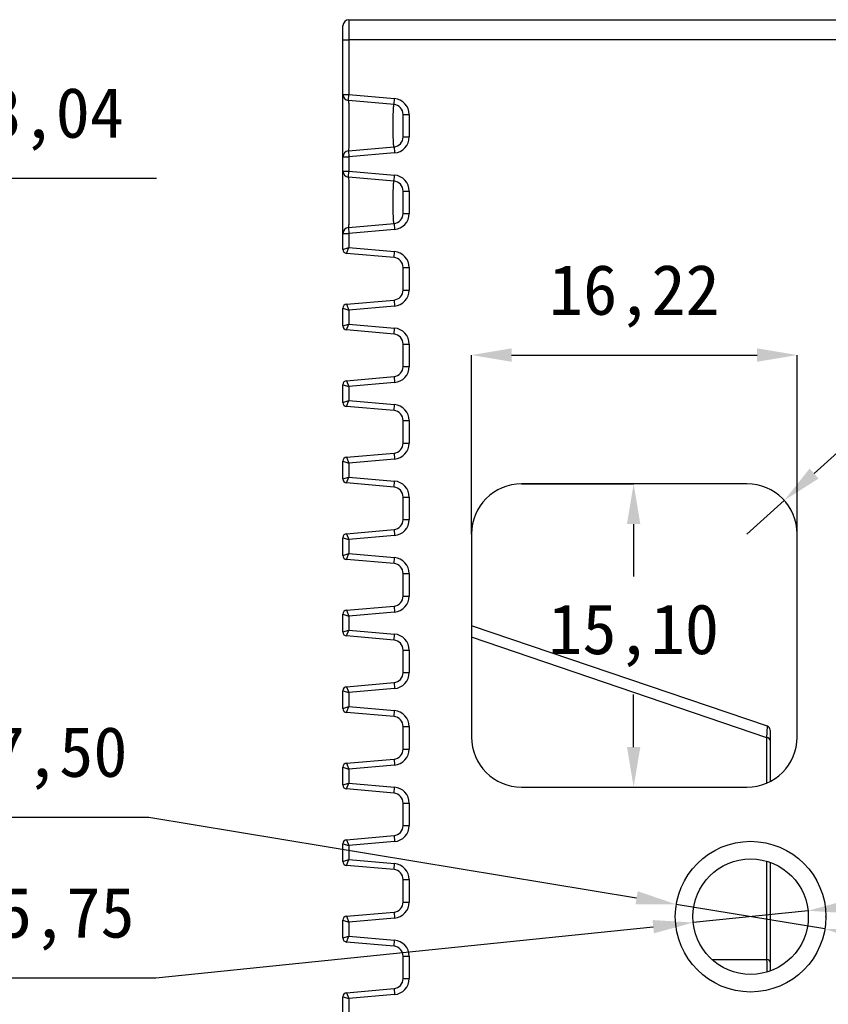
# Model space of a CAD drawing. Header units: millimetres. Extents: x 1573 to 1793, y 2179 to 2579.
# Tile 17 of 26: x 1719 to 1760, y 2322 to 2371. Entities that reach past the tile are written whole.
import ezdxf

# ---------------------------------------------------------------- set-up
doc = ezdxf.new("R2010")
doc.units = ezdxf.units.MM
doc.styles.add('标注2.5', font='simhei.ttf', dxfattribs={"height": 2.5})
doc.dimstyles.new('标注绿色', dxfattribs={"dimtxt": 2.5, "dimasz": 2, "dimexe": 0, "dimexo": 0, "dimgap": 1.524, "dimtad": 1, "dimtih": 1, "dimtoh": 1, "dimzin": 1, "dimtxsty": '标注2.5', "dimcen": 2.5, "dimclrd": 3, "dimclre": 3, "dimclrt": 3, "dimadec": 1, "dimazin": 0, "dimtfac": 1, "dimtmove": 0, "dimatfit": 3, "dimfxl": 1, "dimtzin": 1, "dimarcsym": 0})

# ---------------------------------------------------------------- blocks, each defined once
blk = doc.blocks.new('*D76')
at = {"color": 3, "lineweight": -2, "transparency": 16777216}
for p, q in [((1709.042, 2365.329), (1709.042, 2363.42)), ((1712.084, 2365.329), (1712.084, 2363.42)), ((1707.042, 2363.42), (1705.042, 2363.42)), ((1709.042, 2363.42), (1712.084, 2363.42)), ((1714.084, 2363.42), (1726.112, 2363.42))]:
    blk.add_line(p, q, dxfattribs=at)
at = {"color": 3, "transparency": 16777216}
for points in [[(1707.042, 2363.753), (1707.042, 2363.087), (1709.042, 2363.42)], [(1714.084, 2363.753), (1714.084, 2363.087), (1712.084, 2363.42)]]:
    blk.add_solid(points, dxfattribs=at)
at = {"layer": 'Defpoints', "color": 0, "transparency": 16777216}
for p in [(1709.042, 2365.329), (1712.084, 2365.329), (1712.084, 2363.42)]:
    blk.add_point(p, dxfattribs=at)
at = {"color": 3, "transparency": 16777216, "insert": (1721.098, 2366.356), "char_height": 2.5, "attachment_point": 5, "style": '标注2.5'}
blk.add_mtext('3,04', dxfattribs=at)
blk = doc.blocks.new('*D97')
at = {"color": 3, "lineweight": -2, "transparency": 16777216}
for p, q in [((1741.8, 2345.706), (1741.8, 2354.615)), ((1743.8, 2354.615), (1756.02, 2354.615)), ((1758.02, 2345.706), (1758.02, 2354.615))]:
    blk.add_line(p, q, dxfattribs=at)
at = {"color": 3, "transparency": 16777216}
for points in [[(1743.8, 2354.948), (1743.8, 2354.281), (1741.8, 2354.615)], [(1756.02, 2354.948), (1756.02, 2354.281), (1758.02, 2354.615)]]:
    blk.add_solid(points, dxfattribs=at)
at = {"layer": 'Defpoints', "color": 0, "transparency": 16777216}
for p in [(1758.02, 2354.615), (1741.8, 2345.706), (1758.02, 2345.706)]:
    blk.add_point(p, dxfattribs=at)
at = {"color": 3, "transparency": 16777216, "insert": (1749.91, 2357.543), "char_height": 2.5, "attachment_point": 5, "style": '标注2.5'}
blk.add_mtext('16,22', dxfattribs=at)
blk = doc.blocks.new('*D98')
at = {"color": 3, "lineweight": -2, "transparency": 16777216}
for p, q in [((1744.3, 2348.206), (1749.876, 2348.206)), ((1749.876, 2346.206), (1749.876, 2343.591)), ((1749.876, 2335.106), (1749.876, 2337.72)), ((1744.3, 2333.106), (1749.876, 2333.106))]:
    blk.add_line(p, q, dxfattribs=at)
at = {"color": 3, "transparency": 16777216}
for points in [[(1749.543, 2346.206), (1750.21, 2346.206), (1749.876, 2348.206)], [(1749.543, 2335.106), (1750.21, 2335.106), (1749.876, 2333.106)]]:
    blk.add_solid(points, dxfattribs=at)
at = {"layer": 'Defpoints', "color": 0, "transparency": 16777216}
for p in [(1744.3, 2348.206), (1744.3, 2333.106), (1749.876, 2333.106)]:
    blk.add_point(p, dxfattribs=at)
at = {"color": 3, "transparency": 16777216, "insert": (1749.876, 2340.656), "char_height": 2.5, "attachment_point": 5, "style": '标注2.5'}
blk.add_mtext('15,10', dxfattribs=at)
blk = doc.blocks.new('*D99')
at = {"color": 3, "lineweight": -2, "transparency": 16777216}
for p, q in [((1762.731, 2352.203), (1758.863, 2348.718)), ((1776.629, 2352.203), (1762.731, 2352.203)), ((1755.52, 2345.706), (1757.377, 2347.379))]:
    blk.add_line(p, q, dxfattribs=at)
at = {"color": 3, "transparency": 16777216}
blk.add_solid([(1758.64, 2348.966), (1759.086, 2348.47), (1757.377, 2347.379)], dxfattribs=at)
at = {"layer": 'Defpoints', "color": 0, "transparency": 16777216}
for p in [(1757.377, 2347.379), (1755.52, 2345.706)]:
    blk.add_point(p, dxfattribs=at)
at = {"color": 3, "transparency": 16777216, "insert": (1770.442, 2355.138), "char_height": 2.5, "attachment_point": 5, "style": '标注2.5'}
blk.add_mtext('4xR2,50', dxfattribs=at)
blk = doc.blocks.new('*D100')
at = {"color": 3, "lineweight": -2, "transparency": 16777216}
for p, q in [((1760.55, 2327.163), (1762.539, 2327.368)), ((1758.56, 2326.959), (1752.84, 2326.371)), ((1726.077, 2323.621), (1750.851, 2326.167)), ((1715.297, 2323.621), (1726.077, 2323.621))]:
    blk.add_line(p, q, dxfattribs=at)
at = {"color": 3, "transparency": 16777216}
for points in [[(1760.515, 2327.495), (1760.584, 2326.832), (1758.56, 2326.959)], [(1750.817, 2326.498), (1750.885, 2325.835), (1752.84, 2326.371)]]:
    blk.add_solid(points, dxfattribs=at)
at = {"layer": 'Defpoints', "color": 0, "transparency": 16777216}
for p in [(1758.56, 2326.959), (1752.84, 2326.371)]:
    blk.add_point(p, dxfattribs=at)
at = {"color": 3, "transparency": 16777216, "insert": (1719.925, 2326.549), "char_height": 2.5, "attachment_point": 5, "style": '标注2.5'}
blk.add_mtext('∅5,75', dxfattribs=at)
blk = doc.blocks.new('*D101')
at = {"color": 3, "lineweight": -2, "transparency": 16777216}
for p, q in [((1714.928, 2331.615), (1725.736, 2331.615)), ((1725.736, 2331.615), (1750.027, 2327.602)), ((1759.4, 2326.054), (1752, 2327.276)), ((1761.373, 2325.728), (1763.346, 2325.402))]:
    blk.add_line(p, q, dxfattribs=at)
at = {"color": 3, "transparency": 16777216}
for points in [[(1750.081, 2327.931), (1749.973, 2327.273), (1752, 2327.276)], [(1761.428, 2326.057), (1761.319, 2325.399), (1759.4, 2326.054)]]:
    blk.add_solid(points, dxfattribs=at)
at = {"layer": 'Defpoints', "color": 0, "transparency": 16777216}
for p in [(1752, 2327.276), (1759.4, 2326.054)]:
    blk.add_point(p, dxfattribs=at)
at = {"color": 3, "transparency": 16777216, "insert": (1719.57, 2334.55), "char_height": 2.5, "attachment_point": 5, "style": '标注2.5'}
blk.add_mtext('∅7,50', dxfattribs=at)

msp = doc.modelspace()

# ---------------------------------------------------------------- linework, layer by layer
at = {"color": 7, "linetype": 'Continuous', "lineweight": 25}
for p, q in [((1735.7000933, 2371.3050658), (1735.7000933, 2370.3050658)), ((1735.7000933, 2371.3050658), (1771.4000933, 2371.3050658)), ((1735.4000933, 2370.3050658), (1735.4000933, 2371.0050658)), ((1735.4000933, 2370.3050658), (1735.7000933, 2370.3050658)), ((1735.4000933, 2367.5799651), (1735.4000933, 2370.3050658)), ((1735.7000933, 2370.3050658), (1735.7000933, 2367.5799651)), ((1771.4000933, 2370.3050658), (1735.7000933, 2370.3050658)), ((1735.4000933, 2367.5799651), (1735.7000933, 2367.5799651)), ((1735.6739466, 2367.2811067), (1735.7000933, 2367.5799651)), ((1737.9436712, 2367.0825316), (1735.6739466, 2367.2811067)), ((1735.7000933, 2367.5799651), (1737.9698179, 2367.38139)), ((1737.9436712, 2367.0825316), (1737.9698179, 2367.38139)), ((1738.4000933, 2366.5844342), (1738.7000933, 2366.5844342)), ((1738.4000933, 2365.4679746), (1738.4000933, 2366.5844342)), ((1738.7000933, 2366.5844342), (1738.7000933, 2365.4679746)), ((1738.4000933, 2365.4679746), (1738.7000933, 2365.4679746)), ((1735.6739466, 2364.7713021), (1737.9436712, 2364.9698772)), ((1737.9436712, 2364.9698772), (1737.9698179, 2364.6710188)), ((1735.4000933, 2364.4724437), (1735.7000933, 2364.4724437)), ((1735.4000933, 2363.7722424), (1735.4000933, 2364.4724437)), ((1735.6739466, 2364.7713021), (1735.7000933, 2364.4724437)), ((1737.9698179, 2364.6710188), (1735.7000933, 2364.4724437)), ((1735.7000933, 2364.4724437), (1735.7000933, 2363.7722424)), ((1735.4000933, 2363.7722424), (1735.7000933, 2363.7722424)), ((1735.6739466, 2363.473384), (1735.7000933, 2363.7722424)), ((1737.9436712, 2363.2748088), (1735.6739466, 2363.473384)), ((1735.7000933, 2363.7722424), (1737.9698179, 2363.5736672)), ((1737.9436712, 2363.2748088), (1737.9698179, 2363.5736672)), ((1738.4000933, 2362.7767114), (1738.7000933, 2362.7767114)), ((1738.4000933, 2361.6602518), (1738.4000933, 2362.7767114)), ((1738.7000933, 2362.7767114), (1738.7000933, 2361.6602518)), ((1738.4000933, 2361.6602518), (1738.7000933, 2361.6602518)), ((1735.6739466, 2360.9635793), (1737.9436712, 2361.1621545)), ((1735.6739466, 2360.9635793), (1735.7000933, 2360.6647209)), ((1737.9436712, 2361.1621545), (1737.9698179, 2360.8632961)), ((1735.4000933, 2359.8728865), (1735.4000933, 2360.6647209)), ((1735.4000933, 2360.6647209), (1735.7000933, 2360.6647209)), ((1737.9698179, 2360.8632961), (1735.7000933, 2360.6647209)), ((1735.7000933, 2360.6647209), (1735.7000933, 2359.9645196)), ((1735.4000933, 2359.8728865), (1735.7000933, 2359.9645196)), ((1735.5826622, 2359.6736475), (1735.7000933, 2359.9645196)), ((1735.7000933, 2359.9645196), (1737.9698179, 2359.7659444)), ((1737.9436712, 2359.467086), (1735.5826622, 2359.6736475)), ((1737.9436712, 2359.467086), (1737.9698179, 2359.7659444)), ((1738.4000933, 2358.9689887), (1738.7000933, 2358.9689887)), ((1738.4000933, 2357.852529), (1738.4000933, 2358.9689887)), ((1738.7000933, 2358.9689887), (1738.7000933, 2357.852529)), ((1738.4000933, 2357.852529), (1738.7000933, 2357.852529)), ((1735.5826622, 2357.1478702), (1737.9436712, 2357.3544317)), ((1735.5826622, 2357.1478702), (1735.7000933, 2356.8569981)), ((1737.9698179, 2357.0555733), (1735.7000933, 2356.8569981)), ((1737.9436712, 2357.3544317), (1737.9698179, 2357.0555733)), ((1735.4000933, 2356.0651637), (1735.4000933, 2356.9486312)), ((1735.4000933, 2356.9486312), (1735.7000933, 2356.8569981)), ((1735.7000933, 2356.8569981), (1735.7000933, 2356.1567968)), ((1735.4000933, 2356.0651637), (1735.7000933, 2356.1567968)), ((1735.5826622, 2355.8659248), (1735.7000933, 2356.1567968)), ((1735.7000933, 2356.1567968), (1737.9698179, 2355.9582216)), ((1737.9436712, 2355.6593632), (1735.5826622, 2355.8659248)), ((1737.9436712, 2355.6593632), (1737.9698179, 2355.9582216)), ((1738.4000933, 2355.1612659), (1738.7000933, 2355.1612659)), ((1738.4000933, 2354.0448063), (1738.4000933, 2355.1612659)), ((1738.7000933, 2355.1612659), (1738.7000933, 2354.0448063)), ((1738.4000933, 2354.0448063), (1738.7000933, 2354.0448063)), ((1735.4000933, 2353.1409084), (1735.7000933, 2353.0492753)), ((1735.4000933, 2352.2574409), (1735.4000933, 2353.1409084)), ((1735.5826622, 2353.3401474), (1737.9436712, 2353.5467089)), ((1735.5826622, 2353.3401474), (1735.7000933, 2353.0492753)), ((1737.9698179, 2353.2478505), (1735.7000933, 2353.0492753)), ((1737.9436712, 2353.5467089), (1737.9698179, 2353.2478505)), ((1735.7000933, 2353.0492753), (1735.7000933, 2352.349074)), ((1735.4000933, 2352.2574409), (1735.7000933, 2352.349074)), ((1735.5826622, 2352.058202), (1735.7000933, 2352.349074)), ((1735.7000933, 2352.349074), (1737.9698179, 2352.1504989)), ((1737.9436712, 2351.8516405), (1737.9698179, 2352.1504989)), ((1737.9436712, 2351.8516405), (1735.5826622, 2352.058202)), ((1738.4000933, 2351.3535431), (1738.7000933, 2351.3535431)), ((1738.4000933, 2350.2370835), (1738.4000933, 2351.3535431)), ((1738.7000933, 2351.3535431), (1738.7000933, 2350.2370835)), ((1738.4000933, 2350.2370835), (1738.7000933, 2350.2370835)), ((1735.5826622, 2349.5324246), (1737.9436712, 2349.7389861)), ((1737.9436712, 2349.7389861), (1737.9698179, 2349.4401277)), ((1735.4000933, 2349.3331857), (1735.7000933, 2349.2415526)), ((1735.4000933, 2348.4497181), (1735.4000933, 2349.3331857)), ((1735.5826622, 2349.5324246), (1735.7000933, 2349.2415526)), ((1737.9698179, 2349.4401277), (1735.7000933, 2349.2415526)), ((1735.7000933, 2349.2415526), (1735.7000933, 2348.5413513)), ((1735.4000933, 2348.4497181), (1735.7000933, 2348.5413513)), ((1735.5826622, 2348.2504792), (1735.7000933, 2348.5413513)), ((1737.9436712, 2348.0439177), (1735.5826622, 2348.2504792)), ((1735.7000933, 2348.5413513), (1737.9698179, 2348.3427761)), ((1737.9436712, 2348.0439177), (1737.9698179, 2348.3427761)), ((1755.5200933, 2348.2059638), (1744.3000933, 2348.2059638)), ((1738.4000933, 2347.5458203), (1738.7000933, 2347.5458203)), ((1738.4000933, 2346.4293607), (1738.4000933, 2347.5458203)), ((1738.7000933, 2347.5458203), (1738.7000933, 2346.4293607)), ((1738.4000933, 2346.4293607), (1738.7000933, 2346.4293607)), ((1735.5826622, 2345.7247018), (1737.9436712, 2345.9312634)), ((1735.5826622, 2345.7247018), (1735.7000933, 2345.4338298)), ((1737.9436712, 2345.9312634), (1737.9698179, 2345.6324049)), ((1735.4000933, 2345.5254629), (1735.7000933, 2345.4338298)), ((1735.4000933, 2344.6419954), (1735.4000933, 2345.5254629)), ((1737.9698179, 2345.6324049), (1735.7000933, 2345.4338298)), ((1735.7000933, 2345.4338298), (1735.7000933, 2344.7336285)), ((1741.8000933, 2345.7059638), (1741.8000933, 2335.6059638)), ((1758.0200933, 2335.6059638), (1758.0200933, 2345.7059638)), ((1735.4000933, 2344.6419954), (1735.7000933, 2344.7336285)), ((1735.5826622, 2344.4427564), (1735.7000933, 2344.7336285)), ((1735.7000933, 2344.7336285), (1737.9698179, 2344.5350533)), ((1737.9436712, 2344.2361949), (1735.5826622, 2344.4427564)), ((1737.9436712, 2344.2361949), (1737.9698179, 2344.5350533)), ((1738.4000933, 2343.7380976), (1738.7000933, 2343.7380976)), ((1738.4000933, 2342.6216379), (1738.4000933, 2343.7380976)), ((1738.7000933, 2343.7380976), (1738.7000933, 2342.6216379)), ((1738.4000933, 2342.6216379), (1738.7000933, 2342.6216379)), ((1735.5826622, 2341.9169791), (1737.9436712, 2342.1235406)), ((1735.5826622, 2341.9169791), (1735.7000933, 2341.626107)), ((1737.9698179, 2341.8246822), (1735.7000933, 2341.626107)), ((1737.9436712, 2342.1235406), (1737.9698179, 2341.8246822)), ((1735.4000933, 2340.8342726), (1735.4000933, 2341.7177401)), ((1735.4000933, 2341.7177401), (1735.7000933, 2341.626107)), ((1735.7000933, 2341.626107), (1735.7000933, 2340.9259057)), ((1735.4000933, 2340.8342726), (1735.7000933, 2340.9259057)), ((1735.5826622, 2340.6350336), (1735.7000933, 2340.9259057)), ((1735.7000933, 2340.9259057), (1737.9698179, 2340.7273305)), ((1756.5343928, 2336.1427167), (1741.8000933, 2341.145345)), ((1737.9436712, 2340.4284721), (1735.5826622, 2340.6350336)), ((1737.9436712, 2340.4284721), (1737.9698179, 2340.7273305)), ((1738.4000933, 2339.9303748), (1738.7000933, 2339.9303748)), ((1738.4000933, 2338.8139152), (1738.4000933, 2339.9303748)), ((1738.7000933, 2339.9303748), (1738.7000933, 2338.8139152)), ((1738.4000933, 2338.8139152), (1738.7000933, 2338.8139152)), ((1735.4000933, 2337.0265498), (1735.4000933, 2337.9100173)), ((1735.4000933, 2337.9100173), (1735.7000933, 2337.8183842)), ((1735.5826622, 2338.1092563), (1737.9436712, 2338.3158178)), ((1735.5826622, 2338.1092563), (1735.7000933, 2337.8183842)), ((1737.9698179, 2338.0169594), (1735.7000933, 2337.8183842)), ((1737.9436712, 2338.3158178), (1737.9698179, 2338.0169594)), ((1735.7000933, 2337.8183842), (1735.7000933, 2337.1181829)), ((1735.4000933, 2337.0265498), (1735.7000933, 2337.1181829)), ((1735.5826622, 2336.8273109), (1735.7000933, 2337.1181829)), ((1735.7000933, 2337.1181829), (1737.9698179, 2336.9196078)), ((1737.9436712, 2336.6207493), (1737.9698179, 2336.9196078)), ((1737.9436712, 2336.6207493), (1735.5826622, 2336.8273109)), ((1738.4000933, 2336.122652), (1738.7000933, 2336.122652)), ((1738.4000933, 2335.0061924), (1738.4000933, 2336.122652)), ((1738.7000933, 2336.122652), (1738.7000933, 2335.0061924)), ((1756.6700933, 2335.953334), (1756.6700933, 2335.4327085)), ((1756.6700933, 2335.4327085), (1756.6700933, 2333.3861665)), ((1738.4000933, 2335.0061924), (1738.7000933, 2335.0061924)), ((1735.5826622, 2334.3015335), (1737.9436712, 2334.508095)), ((1737.9436712, 2334.508095), (1737.9698179, 2334.2092366)), ((1735.4000933, 2333.218827), (1735.4000933, 2334.1022946)), ((1735.4000933, 2334.1022946), (1735.7000933, 2334.0106614)), ((1735.5826622, 2334.3015335), (1735.7000933, 2334.0106614)), ((1737.9698179, 2334.2092366), (1735.7000933, 2334.0106614)), ((1735.7000933, 2334.0106614), (1735.7000933, 2333.3104601)), ((1735.4000933, 2333.218827), (1735.7000933, 2333.3104601)), ((1735.5826622, 2333.0195881), (1735.7000933, 2333.3104601)), ((1737.9436712, 2332.8130266), (1735.5826622, 2333.0195881)), ((1735.7000933, 2333.3104601), (1737.9698179, 2333.111885)), ((1737.9436712, 2332.8130266), (1737.9698179, 2333.111885)), ((1744.3000933, 2333.1059638), (1755.5200933, 2333.1059638)), ((1738.4000933, 2332.3149292), (1738.7000933, 2332.3149292)), ((1738.4000933, 2331.1984696), (1738.4000933, 2332.3149292)), ((1738.7000933, 2332.3149292), (1738.7000933, 2331.1984696)), ((1738.4000933, 2331.1984696), (1738.7000933, 2331.1984696)), ((1735.5826622, 2330.4938107), (1737.9436712, 2330.7003722)), ((1737.9436712, 2330.7003722), (1737.9698179, 2330.4015138)), ((1735.4000933, 2330.2945718), (1735.7000933, 2330.2029387)), ((1735.4000933, 2329.4111043), (1735.4000933, 2330.2945718)), ((1735.5826622, 2330.4938107), (1735.7000933, 2330.2029387)), ((1737.9698179, 2330.4015138), (1735.7000933, 2330.2029387)), ((1735.7000933, 2330.2029387), (1735.7000933, 2329.5027374)), ((1735.4000933, 2329.4111043), (1735.7000933, 2329.5027374)), ((1735.5826622, 2329.2118653), (1735.7000933, 2329.5027374)), ((1737.9436712, 2329.0053038), (1735.5826622, 2329.2118653)), ((1735.7000933, 2329.5027374), (1737.9698179, 2329.3041622)), ((1737.9436712, 2329.0053038), (1737.9698179, 2329.3041622)), ((1756.6700933, 2329.3715037), (1756.6700933, 2324.3938846)), ((1738.4000933, 2328.5072064), (1738.7000933, 2328.5072064)), ((1738.4000933, 2327.3907468), (1738.4000933, 2328.5072064)), ((1738.7000933, 2328.5072064), (1738.7000933, 2327.3907468)), ((1738.4000933, 2327.3907468), (1738.7000933, 2327.3907468)), ((1735.5826622, 2326.6860879), (1737.9436712, 2326.8926495)), ((1735.5826622, 2326.6860879), (1735.7000933, 2326.3952159)), ((1737.9436712, 2326.8926495), (1737.9698179, 2326.5937911)), ((1735.4000933, 2325.6033815), (1735.4000933, 2326.486849)), ((1735.4000933, 2326.486849), (1735.7000933, 2326.3952159)), ((1737.9698179, 2326.5937911), (1735.7000933, 2326.3952159)), ((1735.7000933, 2326.3952159), (1735.7000933, 2325.6950146)), ((1735.4000933, 2325.6033815), (1735.7000933, 2325.6950146)), ((1735.5826622, 2325.4041425), (1735.7000933, 2325.6950146)), ((1735.7000933, 2325.6950146), (1737.9698179, 2325.4964394)), ((1737.9436712, 2325.197581), (1735.5826622, 2325.4041425)), ((1737.9436712, 2325.197581), (1737.9698179, 2325.4964394)), ((1738.4000933, 2324.6994837), (1738.7000933, 2324.6994837)), ((1738.4000933, 2323.583024), (1738.4000933, 2324.6994837)), ((1738.7000933, 2324.6994837), (1738.7000933, 2323.583024)), ((1756.6700933, 2324.3938846), (1756.6700933, 2323.9586579)), ((1738.4000933, 2323.583024), (1738.7000933, 2323.583024)), ((1735.5826622, 2322.8783652), (1737.9436712, 2323.0849267)), ((1735.5826622, 2322.8783652), (1735.7000933, 2322.5874931)), ((1737.9698179, 2322.7860683), (1735.7000933, 2322.5874931)), ((1737.9436712, 2323.0849267), (1737.9698179, 2322.7860683)), ((1735.4000933, 2321.7956587), (1735.4000933, 2322.6791262)), ((1735.4000933, 2322.6791262), (1735.7000933, 2322.5874931)), ((1735.7000933, 2322.5874931), (1735.7000933, 2321.8872918))]:
    msp.add_line(p, q, dxfattribs=at)
at = {"color": 8, "linetype": 'Continuous', "lineweight": 25}
for p, q in [((1756.5167824, 2335.5702224), (1741.8000933, 2340.5668714)), ((1756.5167824, 2335.5702224), (1756.5343928, 2336.1427167)), ((1756.5167824, 2333.3132338), (1756.5167824, 2335.5702224)), ((1756.5167824, 2324.5313985), (1756.5167824, 2329.4216446)), ((1753.7731722, 2324.5313985), (1756.5167824, 2324.5313985))]:
    msp.add_line(p, q, dxfattribs=at)
at = {"color": 7, "linetype": 'Continuous', "lineweight": 25}
for radius in [3.75, 2.875]:
    msp.add_circle((1755.7000933, 2326.6650808), radius, dxfattribs=at)
for centre, radius, start, end in [((1735.7000933, 2371.0050658), 0.3, 90, 180), ((1735.7000933, 2367.5799651), 0.3, 180, 265), ((1737.9000933, 2366.5844342), 0.8, 0, 85), ((1737.9000933, 2366.5844342), 0.5, 0, 85), ((1737.9000933, 2365.4679746), 0.5, 275, 0), ((1737.9000933, 2365.4679746), 0.8, 275, 0), ((1735.7000933, 2364.4724437), 0.3, 95, 180), ((1735.7000933, 2363.7722424), 0.3, 180, 265), ((1737.9000933, 2362.7767114), 0.8, 0, 85), ((1737.9000933, 2362.7767114), 0.5, 0, 85), ((1737.9000933, 2361.6602518), 0.5, 275, 0), ((1737.9000933, 2361.6602518), 0.8, 275, 0), ((1735.7000933, 2360.6647209), 0.3, 95, 180), ((1735.6000933, 2359.8728865), 0.2, 180, 265), ((1737.9000933, 2358.9689887), 0.5, 0, 85), ((1737.9000933, 2358.9689887), 0.8, 0, 85), ((1737.9000933, 2357.852529), 0.5, 275, 0), ((1737.9000933, 2357.852529), 0.8, 275, 0), ((1735.6000933, 2356.9486312), 0.2, 95, 180), ((1735.6000933, 2356.0651637), 0.2, 180, 265), ((1737.9000933, 2355.1612659), 0.5, 0, 85), ((1737.9000933, 2355.1612659), 0.8, 0, 85), ((1737.9000933, 2354.0448063), 0.5, 275, 0), ((1737.9000933, 2354.0448063), 0.8, 275, 0), ((1735.6000933, 2353.1409084), 0.2, 95, 180), ((1735.6000933, 2352.2574409), 0.2, 180, 265), ((1737.9000933, 2351.3535431), 0.8, 0, 85), ((1737.9000933, 2351.3535431), 0.5, 0, 85), ((1737.9000933, 2350.2370835), 0.5, 275, 0), ((1737.9000933, 2350.2370835), 0.8, 275, 0), ((1735.6000933, 2349.3331857), 0.2, 95, 180), ((1735.6000933, 2348.4497181), 0.2, 180, 265), ((1737.9000933, 2347.5458203), 0.8, 0, 85), ((1744.3000933, 2345.7059638), 2.5, 90, 180), ((1755.5200933, 2345.7059638), 2.5, 0, 90), ((1737.9000933, 2347.5458203), 0.5, 0, 85), ((1737.9000933, 2346.4293607), 0.5, 275, 0), ((1737.9000933, 2346.4293607), 0.8, 275, 0), ((1735.6000933, 2345.5254629), 0.2, 95, 180), ((1735.6000933, 2344.6419954), 0.2, 180, 265), ((1737.9000933, 2343.7380976), 0.8, 0, 85), ((1737.9000933, 2343.7380976), 0.5, 0, 85), ((1737.9000933, 2342.6216379), 0.5, 275, 0), ((1737.9000933, 2342.6216379), 0.8, 275, 0), ((1735.6000933, 2341.7177401), 0.2, 95, 180), ((1735.6000933, 2340.8342726), 0.2, 180, 265), ((1737.9000933, 2339.9303748), 0.5, 0, 85), ((1737.9000933, 2339.9303748), 0.8, 0, 85), ((1737.9000933, 2338.8139152), 0.5, 275, 0), ((1737.9000933, 2338.8139152), 0.8, 275, 0), ((1735.6000933, 2337.9100173), 0.2, 95, 180), ((1735.6000933, 2337.0265498), 0.2, 180, 265), ((1737.9000933, 2336.122652), 0.8, 0, 85), ((1737.9000933, 2336.122652), 0.5, 0, 85), ((1756.4700933, 2335.9533346), 0.2, 0, 69.15303746), ((1744.3000933, 2335.6059638), 2.5, 180, 270), ((1755.5200933, 2335.6059638), 2.5, 270, 0), ((1756.5097586, 2335.4081734), 0.1622011, 8.70014262, 87.51814383), ((1737.9000933, 2335.0061924), 0.5, 275, 0), ((1737.9000933, 2335.0061924), 0.8, 275, 0), ((1735.6000933, 2334.1022946), 0.2, 95, 180), ((1735.6000933, 2333.218827), 0.2, 180, 265), ((1737.9000933, 2332.3149292), 0.8, 0, 85), ((1737.9000933, 2332.3149292), 0.5, 0, 85), ((1737.9000933, 2331.1984696), 0.5, 275, 0), ((1737.9000933, 2331.1984696), 0.8, 275, 0), ((1735.6000933, 2330.2945718), 0.2, 95, 180), ((1735.6000933, 2329.4111043), 0.2, 180, 265), ((1737.9000933, 2328.5072064), 0.8, 0, 85), ((1737.9000933, 2328.5072064), 0.5, 0, 85), ((1737.9000933, 2327.3907468), 0.5, 275, 0), ((1737.9000933, 2327.3907468), 0.8, 275, 0), ((1735.6000933, 2326.486849), 0.2, 95, 180), ((1735.6000933, 2325.6033815), 0.2, 180, 265), ((1737.9000933, 2324.6994837), 0.5, 0, 85), ((1737.9000933, 2324.6994837), 0.8, 0, 85), ((1756.5097586, 2324.3693495), 0.1622011, 8.70014262, 87.51814383), ((1737.9000933, 2323.583024), 0.5, 275, 0), ((1737.9000933, 2323.583024), 0.8, 275, 0), ((1735.6000933, 2322.6791262), 0.2, 95, 180)]:
    msp.add_arc(centre, radius, start, end, dxfattribs=at)
at = {"color": 8, "linetype": 'Continuous', "lineweight": 25}
msp.add_ellipse((1756.4700933, 2323.1562597), major_axis=(0, 2), ratio=0.0321497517, start_param=5.100074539, end_param=5.4705252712, dxfattribs=at)
at = {"color": 7, "linetype": 'Continuous', "lineweight": 25}
for points, knots in [([(1735.4000933, 2364.4724437), (1735.4000933, 2364.4724437), (1735.4000933, 2364.4825066), (1735.4000933, 2364.5219366), (1735.4000933, 2364.5517799), (1735.4000933, 2364.6297122), (1735.4000933, 2364.6774042), (1735.4000933, 2364.7900842), (1735.4000933, 2364.855683), (1735.4000933, 2365.0706543), (1735.4000933, 2365.2439676), (1735.4000933, 2365.6179133), (1735.4000933, 2365.8224309), (1735.4000933, 2366.1264899), (1735.4000933, 2366.2294348), (1735.4000933, 2366.4287786), (1735.4000933, 2366.5256568), (1735.4000933, 2366.7137979), (1735.4000933, 2366.8048239), (1735.4000933, 2366.9732411), (1735.4000933, 2367.0517271), (1735.4000933, 2367.2693579), (1735.4000933, 2367.3834218), (1735.4000933, 2367.5395124), (1735.4000933, 2367.5799651), (1735.4000933, 2367.5799651)], [0, 0, 0, 0, 0.0625, 0.0625, 0.125, 0.125, 0.1875, 0.1875, 0.25, 0.25, 0.375, 0.375, 0.5, 0.5, 0.5625, 0.5625, 0.625, 0.625, 0.6875, 0.6875, 0.75, 0.75, 0.875, 0.875, 1, 1, 1, 1]), ([(1735.6739466, 2367.2811067), (1735.6773625, 2367.2808039), (1735.6807472, 2367.2479603), (1735.6870736, 2367.1217566), (1735.6899577, 2367.0296646), (1735.6948534, 2366.7954301), (1735.6967819, 2366.6571702), (1735.6994146, 2366.3534427), (1735.7000957, 2366.1889774), (1735.700091, 2365.8617131), (1735.6993987, 2365.6966217), (1735.6967734, 2365.3947849), (1735.6948136, 2365.2549097), (1735.6911815, 2365.0813806), (1735.6898318, 2365.0284247), (1735.6869856, 2364.9374324), (1735.6854834, 2364.8989007), (1735.6807407, 2364.8043778), (1735.6773625, 2364.7716049), (1735.6739466, 2364.7713021)], [0, 0, 0, 0, 0.125, 0.125, 0.25, 0.25, 0.375, 0.375, 0.5, 0.5, 0.625, 0.625, 0.75, 0.75, 0.8125, 0.8125, 0.875, 0.875, 1, 1, 1, 1]), ([(1737.9436712, 2364.9698772), (1737.9380181, 2364.9693866), (1737.9322869, 2364.9965694), (1737.9217244, 2365.1023653), (1737.9168805, 2365.1809029), (1737.908832, 2365.3760202), (1737.9055843, 2365.4940295), (1737.9012395, 2365.7485198), (1737.9000969, 2365.8876247), (1737.9000898, 2366.1634577), (1737.9012141, 2366.3019962), (1737.9055728, 2366.5581057), (1737.9087665, 2366.6746706), (1737.9169051, 2366.8722327), (1737.9217084, 2366.9498372), (1737.9296358, 2367.0293085), (1737.9323523, 2367.0492081), (1737.9379287, 2367.0759847), (1737.9408446, 2367.0827769), (1737.9436712, 2367.0825316)], [0, 0, 0, 0, 0.125, 0.125, 0.25, 0.25, 0.375, 0.375, 0.5, 0.5, 0.625, 0.625, 0.75, 0.75, 0.875, 0.875, 0.9375, 0.9375, 1, 1, 1, 1]), ([(1735.4000933, 2360.6647209), (1735.4000933, 2360.6647209), (1735.4000933, 2360.6747839), (1735.4000933, 2360.7142138), (1735.4000933, 2360.7440571), (1735.4000933, 2360.8219894), (1735.4000933, 2360.8696815), (1735.4000933, 2360.9823614), (1735.4000933, 2361.0479602), (1735.4000933, 2361.2629316), (1735.4000933, 2361.4362448), (1735.4000933, 2361.8101906), (1735.4000933, 2362.0147081), (1735.4000933, 2362.3187671), (1735.4000933, 2362.421712), (1735.4000933, 2362.6210559), (1735.4000933, 2362.717934), (1735.4000933, 2362.9060751), (1735.4000933, 2362.9971012), (1735.4000933, 2363.1655184), (1735.4000933, 2363.2440043), (1735.4000933, 2363.4616352), (1735.4000933, 2363.575699), (1735.4000933, 2363.7317896), (1735.4000933, 2363.7722424), (1735.4000933, 2363.7722424)], [0, 0, 0, 0, 0.0625, 0.0625, 0.125, 0.125, 0.1875, 0.1875, 0.25, 0.25, 0.375, 0.375, 0.5, 0.5, 0.5625, 0.5625, 0.625, 0.625, 0.6875, 0.6875, 0.75, 0.75, 0.875, 0.875, 1, 1, 1, 1]), ([(1735.6739466, 2363.473384), (1735.6773625, 2363.4730812), (1735.6807472, 2363.4402376), (1735.6870736, 2363.3140338), (1735.6899577, 2363.2219418), (1735.6948534, 2362.9877073), (1735.6967819, 2362.8494474), (1735.6994146, 2362.54572), (1735.7000957, 2362.3812546), (1735.700091, 2362.0539904), (1735.6993987, 2361.8888989), (1735.6967734, 2361.5870621), (1735.6948136, 2361.4471869), (1735.6911815, 2361.2736578), (1735.6898318, 2361.220702), (1735.6869856, 2361.1297096), (1735.6854834, 2361.091178), (1735.6807407, 2360.996655), (1735.6773625, 2360.9638821), (1735.6739466, 2360.9635793)], [0, 0, 0, 0, 0.125, 0.125, 0.25, 0.25, 0.375, 0.375, 0.5, 0.5, 0.625, 0.625, 0.75, 0.75, 0.8125, 0.8125, 0.875, 0.875, 1, 1, 1, 1]), ([(1737.9436712, 2361.1621545), (1737.9380181, 2361.1616638), (1737.9322869, 2361.1888466), (1737.9217244, 2361.2946425), (1737.9168805, 2361.3731802), (1737.908832, 2361.5682975), (1737.9055843, 2361.6863068), (1737.9012395, 2361.940797), (1737.9000969, 2362.0799019), (1737.9000898, 2362.3557349), (1737.9012141, 2362.4942735), (1737.9055728, 2362.750383), (1737.9087665, 2362.8669478), (1737.9169051, 2363.0645099), (1737.9217084, 2363.1421144), (1737.9296358, 2363.2215857), (1737.9323523, 2363.2414853), (1737.9379287, 2363.2682619), (1737.9408446, 2363.2750541), (1737.9436712, 2363.2748088)], [0, 0, 0, 0, 0.125, 0.125, 0.25, 0.25, 0.375, 0.375, 0.5, 0.5, 0.625, 0.625, 0.75, 0.75, 0.875, 0.875, 0.9375, 0.9375, 1, 1, 1, 1])]:
    msp.add_open_spline(points, degree=3, knots=knots, dxfattribs=at)
at = {"color": 7, "linetype": 'Continuous'}
msp.add_point((1759.4500933, 2326.6560808), dxfattribs=at)

# ---------------------------------------------------------------- dimensions: what is measured, and where the dimension line sits
for base, p1, p2, picture, middle in [((1712.0839665, 2363.4200785), (1709.0422472, 2365.3291082), (1712.0839665, 2365.3291082), '*D76', (1721.098135, 2366.3555954)), ((1758.0200933, 2354.6147514), (1741.8000933, 2345.7059638), (1758.0200933, 2345.7059638), '*D97', (1749.9100933, 2357.5432458))]:
    dim = msp.add_linear_dim(base=base, p1=p1, p2=p2, dimstyle='标注绿色')
    dim.commit()
    dim.dimension.update_dxf_attribs({"geometry": picture, "text_midpoint": middle})
dim = msp.add_radius_dim(center=(1755.5200933, 2345.7059638), mpoint=(1757.3774386, 2347.3793641), text='4x<>', dimstyle='标注绿色')
dim.commit()
dim.dimension.update_dxf_attribs({"geometry": '*D99', "text_midpoint": (1770.4420772, 2352.2029797), "dimtype": 164})
dim = msp.add_linear_dim(base=(1749.8761872, 2333.1059638), p1=(1744.3000933, 2348.2059638), p2=(1744.3000933, 2333.1059638), angle=90, dimstyle='标注绿色')
dim.commit()
dim.dimension.update_dxf_attribs({"geometry": '*D98', "text_midpoint": (1749.8761872, 2340.6559638), "dimtype": 160})
for p1, p2, picture, middle in [((1759.3999555, 2326.0539183), (1752.0002311, 2327.2762433), '*D101', (1725.7360474, 2331.6146976)), ((1758.5600293, 2326.959005), (1752.8401574, 2326.3711566), '*D100', (1726.0774809, 2323.620676))]:
    dim = msp.add_diameter_dim_2p(p1=p1, p2=p2, dimstyle='标注绿色')
    dim.commit()
    dim.dimension.update_dxf_attribs({"geometry": picture, "text_midpoint": middle, "dimtype": 163})

doc.saveas('drawing.dxf')
